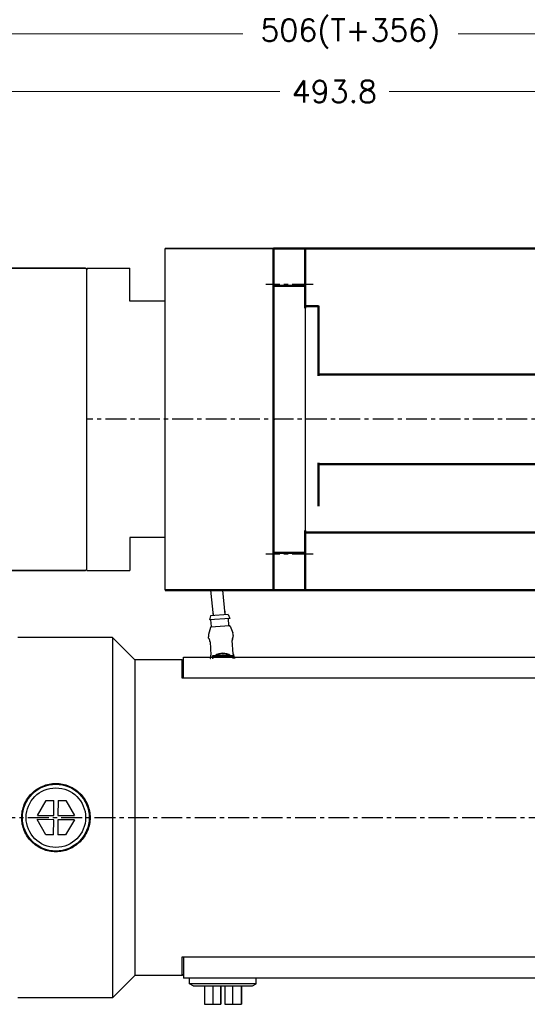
# Model space of a CAD drawing. Extents: x 0 to 1685, y -10 to 1188.
# Tile 3 of 24: x 430 to 623, y 386 to 760. Entities that reach past the tile are written whole.
import ezdxf

# ---------------------------------------------------------------- set-up
doc = ezdxf.new("R2010")
doc.units = 0
doc.header["$LTSCALE"] = 25.4
doc.linetypes.add('CENTER', pattern=[2, 1.25, -0.25, 0.25, -0.25])
doc.layers.get('0').update_dxf_attribs({"linetype": 'CONTINUOUS'})
doc.layers.get('Defpoints').update_dxf_attribs({"linetype": 'CONTINUOUS'})
for name, color, linetype, lineweight in [('2d ConnectionPoints', 7, 'CONTINUOUS', 50), ('AM_0', 7, 'CONTINUOUS', 50), ('AM_5_Dimension', 6, 'CONTINUOUS', 13), ('ATA-DIM', 252, 'CONTINUOUS', 25), ('Layer0000', 7, 'CONTINUOUS', 25), ('외형선(ISO)', 7, 'CONTINUOUS', 35)]:
    doc.layers.add(name, color=color, linetype=linetype, lineweight=lineweight)
doc.layers.add('ATA-CENTER', color=133, linetype='CENTER')
doc.styles.get("Standard").update_dxf_attribs({"font": 'simplex.shx'})
doc.dimstyles.new('ata_A1', dxfattribs={"dimtxt": 4.2, "dimasz": 4.2, "dimexe": 2, "dimexo": 2, "dimgap": 2, "dimtad": 0, "dimtih": 1, "dimtoh": 1, "dimdec": 6, "dimdsep": 46, "dimtxsty": 'Standard', "dimcen": 0, "dimclrd": 252, "dimclre": 252, "dimclrt": 4, "dimadec": 6, "dimazin": 2, "dimtfac": 1, "dimtdec": 6, "dimtofl": 0, "dimtmove": 0, "dimatfit": 3, "dimfxl": 0, "dimtolj": 1, "dimtzin": 0, "dimlwd": 0, "dimlwe": 0, "dimarcsym": 0})

# ---------------------------------------------------------------- blocks, each defined once
blk = doc.blocks.new('DEH')
at = {"color": 0, "ltscale": 5}
blk.add_line((12758.38, -3927.55), (12758.38, -3797.55), dxfattribs=at)
for p, q in [((12667.78, -3920.05), (12667.78, -3805.05)), ((12728.58, -3805.05), (12744.88, -3805.05)), ((12744.88, -3817.55), (12744.88, -3805.05)), ((12744.88, -3907.55), (12744.88, -3920.05)), ((12728.58, -3920.05), (12744.88, -3920.05))]:
    blk.add_line(p, q)
at = {"color": 7}
for p, q in [((12728.58, -3920.05), (12728.58, -3805.05)), ((12728.58, -3919.55), (12728.58, -3805.55))]:
    blk.add_line(p, q, dxfattribs=at)
at = {"ltscale": 5}
for p, q in [((12758.38, -3817.55), (12744.88, -3817.55)), ((12758.38, -3907.55), (12744.88, -3907.55))]:
    blk.add_line(p, q, dxfattribs=at)
at = {"layer": 'AM_0'}
blk.add_line((12758.38, -3927.55), (12799.88, -3927.55), dxfattribs=at)
at = {"layer": 'AM_5_Dimension', "color": 0}
for p, q in [((12672.58, -3919.55), (12672.58, -3805.55)), ((12728.58, -3805.05), (12728.58, -3920.05))]:
    blk.add_line(p, q, dxfattribs=at)
at = {"layer": 'Layer0000', "color": 7, "linetype": 'Continuous', "lineweight": 25}
for p, q in [((12799.58, -3811.74), (12799.58, -3797.55)), ((12799.58, -3913.35), (12799.58, -3811.74)), ((12799.58, -3913.35), (12799.58, -3927.55))]:
    blk.add_line(p, q, dxfattribs=at)
at = {"layer": '외형선(ISO)'}
for p, q in [((12799.88, -3797.55), (12758.38, -3797.55)), ((12672.08, -3805.05), (12667.78, -3805.05)), ((12672.58, -3805.55), (12672.08, -3805.05)), ((12673.08, -3805.05), (12672.58, -3805.55)), ((12673.08, -3805.05), (12728.08, -3805.05)), ((12728.58, -3805.55), (12728.08, -3805.05)), ((12728.58, -3805.55), (12729.08, -3805.05)), ((12667.78, -3920.05), (12672.08, -3920.05)), ((12672.58, -3919.55), (12672.08, -3920.05)), ((12672.58, -3919.55), (12673.08, -3920.05)), ((12673.08, -3920.05), (12728.08, -3920.05)), ((12728.58, -3919.55), (12728.08, -3920.05))]:
    blk.add_line(p, q, dxfattribs=at)
blk = doc.blocks.new('*D15291')
at = {"layer": 'ATA-DIM', "color": 252, "lineweight": 0}
for p, q in [((303.09, 683.11), (303.09, 736.75)), ((796.89, 648.81), (796.89, 736.75)), ((311.49, 732.75), (529.19, 732.75)), ((788.49, 732.75), (570.79, 732.75))]:
    blk.add_line(p, q, dxfattribs=at)
at = {"layer": 'ATA-DIM', "color": 252}
for points in [[(311.49, 734.15), (311.49, 731.35), (303.09, 732.75)], [(788.49, 731.35), (788.49, 734.15), (796.89, 732.75)]]:
    blk.add_solid(points, dxfattribs=at)
at = {"layer": 'Defpoints', "color": 0}
for p in [(303.09, 732.75), (303.09, 679.11), (796.89, 644.81)]:
    blk.add_point(p, dxfattribs=at)
at = {"layer": 'ATA-DIM', "color": 4, "insert": (549.99, 732.75), "char_height": 8.4, "attachment_point": 5}
blk.add_mtext('\\A1;493.8', dxfattribs=at)
blk = doc.blocks.new('*D15290')
at = {"layer": 'ATA-DIM', "color": 252, "lineweight": 0}
for p, q in [((303.09, 683.11), (303.09, 758.71)), ((809.09, 532.61), (809.09, 758.71)), ((311.49, 754.71), (515.17, 754.71)), ((800.69, 754.71), (597.01, 754.71))]:
    blk.add_line(p, q, dxfattribs=at)
at = {"layer": 'ATA-DIM', "color": 252}
for points in [[(311.49, 756.11), (311.49, 753.31), (303.09, 754.71)], [(800.69, 753.31), (800.69, 756.11), (809.09, 754.71)]]:
    blk.add_solid(points, dxfattribs=at)
at = {"layer": 'Defpoints', "color": 0}
for p in [(809.09, 754.71), (303.09, 679.11), (809.09, 528.61)]:
    blk.add_point(p, dxfattribs=at)
at = {"layer": 'ATA-DIM', "color": 4, "insert": (556.09, 754.71), "char_height": 8.4, "attachment_point": 5}
blk.add_mtext('\\A1;506(T+356)', dxfattribs=at)

msp = doc.modelspace()

# ---------------------------------------------------------------- linework, layer by layer
for p, q in [((526.8877527, 658.9116142), (526.8877527, 673.1056106)), ((526.8877527, 673.1056106), (526.8877527, 543.1056106)), ((526.8877527, 658.9116142), (526.8877527, 557.299607)), ((526.8877527, 543.1056106), (526.8877527, 557.299607)), ((504.0338435, 533.372211), (502.9944657, 543.1056106)), ((508.5084042, 533.8500255), (507.5200497, 543.1056106)), ((502.9287674, 533.384947), (502.5311789, 531.8546125)), ((510.2136101, 532.3744689), (502.5311789, 531.8546125)), ((509.6134802, 533.8372895), (502.9287674, 533.384947)), ((503.205574, 529.2943018), (503.0300381, 531.8883694)), ((504.0262575, 533.4592121), (503.9148487, 535.1056106)), ((508.5159901, 533.7630243), (508.4251397, 535.1056106)), ((509.6134802, 533.8372895), (510.2136101, 532.3744689)), ((509.8902869, 529.7466443), (509.714751, 532.340712)), ((502.8341064, 528.9307471), (502.1567355, 526.2722987)), ((510.1084552, 529.56095), (503.0144113, 529.0809087)), ((510.3073461, 529.4364479), (511.3366868, 526.8934896)), ((465.5876432, 525.1056106), (429.5876432, 525.1056106)), ((465.5876432, 525.1056106), (465.5876432, 388.1056106)), ((474.0876432, 516.6056106), (465.5876432, 525.1056106)), ((502.0931361, 524.9973988), (502.0706955, 525.3290263)), ((511.5714604, 525.63878), (511.5490197, 525.9704075)), ((502.6978309, 523.4671184), (503.0435281, 518.3584094)), ((511.524134, 518.9322769), (511.1784368, 524.0409858)), ((492.5876432, 509.6056106), (492.5876432, 517.6056106)), ((492.5876432, 517.6056106), (712.5876432, 517.6056106)), ((503.5876432, 518.1056106), (503.5876432, 517.7056106)), ((503.6876432, 517.7056106), (503.5876432, 517.7056106)), ((503.5876432, 517.7056106), (503.5876432, 517.1056106)), ((504.2876432, 518.2056106), (503.6876432, 518.2056106)), ((503.6876432, 517.7056106), (503.7876432, 517.7056106)), ((503.7776432, 517.3439047), (503.7876432, 517.3439047)), ((503.7776432, 517.290501), (503.7776432, 517.3439047)), ((503.7776432, 517.290501), (503.7876432, 517.290501)), ((503.7776432, 517.2253669), (503.7776432, 517.290501)), ((503.7776432, 517.2253669), (503.7876432, 517.2253669)), ((503.7776432, 517.2056106), (503.7776432, 517.2253669)), ((503.7776432, 517.2056106), (503.7776432, 517.1056106)), ((503.7876432, 517.2056106), (503.7776432, 517.2056106)), ((503.7876432, 517.1056106), (503.7876432, 517.7056106)), ((503.7976432, 517.1056106), (503.7976432, 517.6956106)), ((510.8876432, 518.2056106), (504.2876432, 518.2056106)), ((504.2976432, 518.1956106), (510.8776432, 518.1956106)), ((511.4876432, 518.2056106), (510.8876432, 518.2056106)), ((511.3776432, 517.6956106), (511.3776432, 517.1056106)), ((511.3876432, 517.7056106), (511.3876432, 517.1056106)), ((511.4876432, 517.7056106), (511.3876432, 517.7056106)), ((511.4876432, 517.7056106), (511.5876432, 517.7056106)), ((511.5876432, 517.7056106), (511.5876432, 518.1056106)), ((511.5876432, 517.1056106), (511.5876432, 517.7056106)), ((512.1488847, 517.1056106), (512.1286925, 517.4040103)), ((474.0876432, 516.6056106), (474.0876432, 396.6056106)), ((492.0876432, 516.6056106), (474.0876432, 516.6056106)), ((492.0876432, 509.6056106), (492.0876432, 516.6056106)), ((492.5876432, 516.1056106), (492.0876432, 516.6056106)), ((492.5876432, 509.6056106), (492.0876432, 509.6056106)), ((712.5876432, 509.6056106), (492.5876432, 509.6056106)), ((437.0490096, 457.4488008), (440.3748074, 463.1285075)), ((440.3748074, 463.1285075), (443.3275286, 463.1103955)), ((443.2925654, 457.4105027), (443.3275286, 463.1103955)), ((444.9274985, 463.1005812), (444.8925353, 457.4006884)), ((444.9274985, 463.1005812), (447.8802197, 463.0824692)), ((447.8802197, 463.0824692), (451.1360911, 457.3623904)), ((437.0490096, 457.4488008), (443.2925654, 457.4105027)), ((444.8925353, 457.4006884), (451.1360911, 457.3623904)), ((443.2827511, 455.8105328), (437.0391953, 455.8488309)), ((440.2950667, 450.1287521), (437.0391953, 455.8488309)), ((443.2477879, 450.11064), (443.2827511, 455.8105328)), ((444.882721, 455.8007185), (444.8477578, 450.1008258)), ((451.1262769, 455.7624205), (444.882721, 455.8007185)), ((451.1262769, 455.7624205), (447.800479, 450.0827137)), ((443.2477879, 450.11064), (440.2950667, 450.1287521)), ((447.800479, 450.0827137), (444.8477578, 450.1008258)), ((492.0876432, 396.6056106), (492.0876432, 403.6056106)), ((492.0876432, 403.6056106), (492.5876432, 403.6056106)), ((492.5876432, 403.6056106), (492.5876432, 395.6056106)), ((492.5876432, 403.6056106), (712.5876432, 403.6056106)), ((492.5876432, 397.1056106), (492.0876432, 396.6056106)), ((474.0876432, 396.6056106), (465.5876432, 388.1056106)), ((492.0876432, 396.6056106), (474.0876432, 396.6056106)), ((712.5876432, 395.6056106), (492.5876432, 395.6056106)), ((494.8876432, 393.3993581), (494.8876432, 395.6056106)), ((520.2876432, 393.3993581), (494.8876432, 393.3993581)), ((496.2624542, 392.6056106), (494.8876432, 393.3993581)), ((518.9128322, 392.6056106), (520.2876432, 393.3993581)), ((520.2876432, 393.3993581), (520.2876432, 395.6056106)), ((496.2624542, 392.6056106), (518.9128322, 392.6056106)), ((500.5394994, 392.6056106), (500.5394994, 385.6056106)), ((503.7976643, 392.6056106), (503.7976643, 385.6056106)), ((506.7503925, 385.6056106), (506.7503925, 392.6056106)), ((506.78307, 385.6056106), (506.78307, 392.6056106)), ((506.7922427, 392.6056106), (506.7922427, 385.6056106)), ((506.8249202, 392.6056106), (506.8249202, 385.6056106)), ((508.3503662, 392.6056106), (508.3503662, 385.6056106)), ((511.3030944, 392.6056106), (511.3030944, 385.6056106)), ((514.6266144, 385.6056106), (514.6266144, 392.6056106)), ((514.6357871, 392.6056106), (514.6357871, 385.6056106)), ((465.5876432, 388.1056106), (429.5876432, 388.1056106)), ((500.5394994, 385.6056106), (503.7976643, 385.6056106)), ((503.7976643, 385.6056106), (506.7503925, 385.6056106)), ((506.78307, 385.6056106), (506.7503925, 385.6056106)), ((506.7922427, 385.6056106), (506.78307, 385.6056106)), ((506.8249202, 385.6056106), (506.7922427, 385.6056106)), ((508.3503662, 385.6056106), (511.3030944, 385.6056106)), ((511.3030944, 385.6056106), (514.6266144, 385.6056106)), ((514.6357871, 385.6056106), (514.6266144, 385.6056106))]:
    msp.add_line(p, q)
at = {"color": 7, "linetype": 'Continuous'}
for p, q in [((538.8877527, 673.1056106), (538.8877527, 543.1056106)), ((526.8877527, 658.9115805), (538.8877527, 658.9115805)), ((526.8876527, 557.2995734), (538.8877527, 557.2995734))]:
    msp.add_line(p, q, dxfattribs=at)
for radius in [12.7, 11.325189]:
    msp.add_circle((444.0876432, 456.6056106), radius)
for centre, radius, start, end in [((503.027914, 528.8813651), 0.2, 93.871201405, 165.705244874), ((503.0060304, 529.280799), 0.2, 273.871201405, 3.871201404), ((510.0898306, 529.7601471), 0.2, 183.871201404, 273.871201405), ((510.1219579, 529.3614063), 0.2, 22.037157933, 93.871201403), ((505.0638505, 525.5315677), 3, 165.705244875, 183.871201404), ((508.5558647, 525.7678661), 3, 3.871201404, 22.037157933), ((507.5876432, 514.1556106), 5, 143.130102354, 143.842991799), ((503.6876432, 518.1056106), 0.1, 90, 180), ((504.2876432, 517.7056106), 0.5, 90, 180), ((504.2976432, 517.6956106), 0.5, 90, 180), ((507.5876432, 514.1556106), 5, 54.095931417, 125.904068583), ((507.5876432, 514.1556106), 4.7, 59.508238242, 120.491761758), ((507.5876432, 514.1556106), 4.1, 81.042783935, 98.957216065), ((510.8776432, 517.6956106), 0.5, 0, 90), ((510.8876432, 517.7056106), 0.5, 0, 90), ((511.4876432, 518.1056106), 0.1, 0, 90), ((507.5876432, 514.1556106), 5, 36.157008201, 36.869897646)]:
    msp.add_arc(centre, radius, start, end)
for points in [[(502.0922869, 524.9973421), (502.0922695, 524.9972965), (502.0922633, 524.9972374), (502.0922682, 524.997165)], [(502.3570551, 524.5648088), (502.4015719, 524.4897813), (502.4499761, 524.4002666), (502.4961, 524.2942888)], [(502.5351027, 524.1973598), (502.5132191, 524.2537451), (502.4908055, 524.3065502), (502.4685183, 524.3552417)], [(502.5351027, 524.1973598), (502.5131186, 524.2540041), (502.4908425, 524.3064598), (502.4686456, 524.3549707)], [(511.2258673, 524.7186022), (511.1918599, 524.5517419), (511.1705757, 524.3587839), (511.1734841, 524.1622982)], [(511.3959724, 525.2464022), (511.4511189, 525.3677114), (511.5001473, 525.4444841), (511.5246778, 525.4855138)], [(511.5723094, 525.6388383), (511.5723329, 525.6387954), (511.572347, 525.6387378), (511.5723518, 525.6386653)], [(502.6863953, 523.587992), (502.6912399, 523.5479256), (502.6950933, 523.5075743), (502.6978309, 523.4671184)], [(502.7999238, 517.1056106), (502.8120266, 517.1312697), (502.8249336, 517.1592207), (502.8381431, 517.1890756)], [(502.8270658, 517.1505552), (502.8199032, 517.1348214), (502.812841, 517.1198381), (502.8059205, 517.1055868)], [(511.5353953, 518.812375), (511.5306421, 518.8521105), (511.5268503, 518.8921347), (511.524134, 518.9322769)], [(511.8781741, 517.8132247), (511.8191754, 517.9103859), (511.7516377, 518.0336355), (511.691565, 518.1869167)], [(512.1283088, 517.4039843), (512.1283292, 517.4040315), (512.128331, 517.4041028), (512.1283142, 517.404198)]]:
    msp.add_open_spline(points, degree=3)
for points, knots in [([(502.1601402, 524.8518323), (502.1504665, 524.8639432), (502.1422083, 524.8746219), (502.1307979, 524.8907085), (502.1272326, 524.895708), (502.1186006, 524.910173), (502.1146151, 524.916917), (502.1061893, 524.9358803), (502.1024431, 524.9455489), (502.0958808, 524.9687873), (502.0932496, 524.9828815), (502.0922682, 524.997165)], [0, 0, 0, 0, 0.022971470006, 0.022971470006, 0.034367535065, 0.034367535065, 0.040556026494, 0.040556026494, 0.044492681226, 0.044492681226, 0.048992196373, 0.048992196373, 0.048992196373, 0.048992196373]), ([(502.1601402, 524.8518323), (502.158875, 524.8534162), (502.1273984, 524.893024), (502.1320301, 524.8943063), (502.1635787, 524.8542505)], [0.42248596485, 0.42248596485, 0.42248596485, 0.42248596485, 0.42857142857, 0.58042167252, 0.58042167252, 0.58042167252, 0.58042167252]), ([(502.3570551, 524.5648088), (502.2908447, 524.6763981), (502.2335346, 524.7593946), (502.1829945, 524.8290796), (502.1717595, 524.8438636), (502.1635787, 524.8542505)], [0, 0, 0, 0, 0.070625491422, 0.070625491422, 0.096970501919, 0.096970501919, 0.096970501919, 0.096970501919]), ([(511.1837057, 524.4458894), (511.1729311, 524.3315593), (511.1697893, 524.2086285), (511.1765074, 524.071626), (511.1774006, 524.0562993), (511.1784368, 524.0409858)], [0, 0, 0, 0, 0.036577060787, 0.036577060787, 0.041181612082, 0.041181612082, 0.041181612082, 0.041181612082]), ([(511.2258795, 524.7186588), (511.2120385, 524.650754), (511.2002422, 524.5781399), (511.1786724, 524.395024), (511.1717574, 524.2789473), (511.1734841, 524.1622982)], [0.021823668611, 0.021823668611, 0.021823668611, 0.021823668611, 0.046355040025, 0.046355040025, 0.081549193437, 0.081549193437, 0.081549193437, 0.081549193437]), ([(511.1837057, 524.4458894), (511.1888353, 524.5003203), (511.2035179, 524.6140318), (511.2266862, 524.724922), (511.2402701, 524.7821772), (511.2413037, 524.7864928)], [0.075641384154, 0.075641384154, 0.075641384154, 0.075641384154, 0.107142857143, 0.142857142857, 0.145784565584, 0.145784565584, 0.145784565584, 0.145784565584]), ([(511.3959724, 525.2464022), (511.374408, 525.1989656), (511.3514241, 525.1436457), (511.2984745, 524.9970181), (511.2680586, 524.8981988), (511.2413037, 524.7864928)], [0, 0, 0, 0, 0.032685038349, 0.032685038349, 0.075239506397, 0.075239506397, 0.075239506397, 0.075239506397]), ([(511.4680044, 525.3892743), (511.455552, 525.364705), (511.4416477, 525.3363827), (511.4085351, 525.2662341), (511.3886279, 525.2227837), (511.3682257, 525.1745786)], [0.044628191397, 0.044628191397, 0.044628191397, 0.044628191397, 0.068505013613, 0.068505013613, 0.09699652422, 0.09699652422, 0.09699652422, 0.09699652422]), ([(511.4675384, 525.3884376), (511.4501058, 525.3540076), (511.4187081, 525.2892438), (511.3818317, 525.206726), (511.3682257, 525.1745786)], [0.655813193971, 0.655813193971, 0.655813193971, 0.655813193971, 0.714285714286, 0.747278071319, 0.747278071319, 0.747278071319, 0.747278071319]), ([(511.5723518, 525.6386653), (511.5729468, 525.6297348), (511.5729133, 525.6208422), (511.5718387, 525.6045764), (511.5708831, 525.5970729), (511.5678, 525.5796428), (511.5653121, 525.5705031), (511.5613631, 525.5580122), (511.5597453, 525.5536388), (511.5562344, 525.5446486), (511.5545269, 525.5407967), (511.5495204, 525.529854), (511.5468176, 525.5246704), (511.538328, 525.5087276), (511.5319623, 525.497698), (511.5246778, 525.4855138)], [0, 0, 0, 0, 0.002812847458, 0.002812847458, 0.005364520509, 0.005364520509, 0.009288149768, 0.009288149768, 0.012472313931, 0.012472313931, 0.017212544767, 0.017212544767, 0.027993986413, 0.027993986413, 0.04903223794, 0.04903223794, 0.04903223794, 0.04903223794]), ([(502.6863953, 523.587992), (502.6726698, 523.701507), (502.6507983, 523.8133435), (502.596577, 524.0257451), (502.5631035, 524.1279193), (502.5174977, 524.2439457), (502.5068385, 524.2696151), (502.4961, 524.2942888)], [0, 0, 0, 0, 0.034494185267, 0.034494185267, 0.070853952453, 0.070853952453, 0.081689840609, 0.081689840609, 0.081689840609, 0.081689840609]), ([(502.8249993, 517.1510017), (502.8466246, 517.1984504), (502.8696916, 517.2538116), (502.9229666, 517.4009085), (502.9536453, 517.5003095), (502.980601, 517.6128035)], [0, 0, 0, 0, 0.032805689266, 0.032805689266, 0.075664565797, 0.075664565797, 0.075664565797, 0.075664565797]), ([(503.0382361, 517.9570177), (503.0331101, 517.9015452), (503.0262494, 517.8472418), (503.0178291, 517.7946192), (503.0084654, 517.7361004), (502.9972649, 517.6796096), (502.9849679, 517.6264269), (502.9838917, 517.6217726), (502.9828098, 517.6171432), (502.9817225, 517.6125385)], [0.075027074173, 0.075027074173, 0.075027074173, 0.075027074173, 0.107142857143, 0.107142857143, 0.107142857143, 0.142857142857, 0.142857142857, 0.142857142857, 0.145982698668, 0.145982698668, 0.145982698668, 0.145982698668]), ([(503.0011664, 517.7051003), (503.0137233, 517.7703676), (503.024358, 517.8397031), (503.04388, 518.0147505), (503.0500861, 518.1253825), (503.0484768, 518.2365905)], [0.020990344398, 0.020990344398, 0.020990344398, 0.020990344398, 0.044178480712, 0.044178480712, 0.077732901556, 0.077732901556, 0.077732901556, 0.077732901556]), ([(503.0385699, 517.9569624), (503.0491984, 518.0714105), (503.0521714, 518.1943954), (503.0453164, 518.330176), (503.044483, 518.3442982), (503.0435281, 518.3584094)], [0, 0, 0, 0, 0.036569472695, 0.036569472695, 0.040812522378, 0.040812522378, 0.040812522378, 0.040812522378]), ([(511.524134, 518.9322769), (511.5416348, 518.6736506), (511.6265841, 518.3361404), (511.7332028, 518.0867496), (511.75987, 518.0302194)], [0, 0, 0, 0, 0.14285714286, 0.18990323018, 0.18990323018, 0.18990323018, 0.18990323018]), ([(511.524134, 518.9322769), (511.5313282, 518.8259606), (511.5465987, 518.7192216), (511.5885548, 518.511502), (511.6162965, 518.4088835), (511.6817114, 518.2087413), (511.7209936, 518.1126284), (511.7598936, 518.0301703)], [0, 0, 0, 0, 0.03196783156, 0.03196783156, 0.06597153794, 0.06597153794, 0.10501495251, 0.10501495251, 0.10501495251, 0.10501495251]), ([(511.5353953, 518.812375), (511.5489901, 518.6987279), (511.5706621, 518.5867229), (511.6241741, 518.3759049), (511.6569408, 518.2752636), (511.691565, 518.1869167)], [0, 0, 0, 0, 0.034526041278, 0.034526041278, 0.070302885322, 0.070302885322, 0.070302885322, 0.070302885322]), ([(511.8781741, 517.8132247), (511.9455863, 517.7022078), (512.0014163, 517.6219167), (512.0456951, 517.5615299), (512.0543695, 517.5501817), (512.0606373, 517.542253)], [0, 0, 0, 0, 0.072611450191, 0.072611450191, 0.095568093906, 0.095568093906, 0.095568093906, 0.095568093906]), ([(512.045529, 517.5694726), (512.053364, 517.5594602), (512.0921072, 517.5101613), (512.0886362, 517.5068343), (512.0606373, 517.542253)], [0.39799953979, 0.39799953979, 0.39799953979, 0.39799953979, 0.42857142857, 0.57544528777, 0.57544528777, 0.57544528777, 0.57544528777]), ([(512.045529, 517.5694726), (512.0593001, 517.5518744), (512.0713286, 517.5365881), (512.0863717, 517.5156741), (512.0906821, 517.5095962), (512.0995175, 517.4952465), (512.1030638, 517.489536), (512.1098221, 517.4754458), (512.1115128, 517.4717267), (512.1157406, 517.4614243), (512.1183953, 517.4541421), (512.1242974, 517.4336271), (512.1271075, 517.4190771), (512.1281209, 517.4042506)], [0, 0, 0, 0, 0.029962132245, 0.029962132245, 0.044782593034, 0.044782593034, 0.052433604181, 0.052433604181, 0.054683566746, 0.054683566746, 0.05779365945, 0.05779365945, 0.062521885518, 0.062521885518, 0.062521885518, 0.062521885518]), ([(431.0876432, 456.6056106), (431.0876432, 458.2421582), (431.4155187, 459.9851043), (432.7434608, 463.1868902), (433.7433104, 464.6460541), (436.0472519, 466.9499956), (437.5063936, 467.9498043), (440.7081025, 469.2777167), (442.4510215, 469.6056106), (444.0876432, 469.6056106), (445.7242649, 469.6056106), (447.4671839, 469.2777167), (450.6688929, 467.9498043), (452.1280345, 466.9499956), (454.4319761, 464.6460541), (455.4318256, 463.1868902), (456.7597677, 459.9851043), (457.0876432, 458.2421582), (457.0876432, 456.6056106)], [5.891704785, 5.891704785, 5.891704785, 5.891704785, 6.3826690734, 6.3826690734, 6.8736333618, 6.8736333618, 7.3646198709, 7.3646198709, 7.85560638, 7.85560638, 7.85560638, 8.3465928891, 8.3465928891, 8.8375793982, 8.8375793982, 9.3285436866, 9.3285436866, 9.819507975, 9.819507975, 9.819507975, 9.819507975]), ([(457.0876432, 456.6056106), (457.0876432, 454.969063), (456.7597677, 453.2261169), (455.4318256, 450.024331), (454.4319761, 448.5651672), (452.1280345, 446.2612256), (450.6688929, 445.261417), (447.4671839, 443.9335045), (445.7242649, 443.6056106), (442.4510215, 443.6056106), (440.7081025, 443.9335045), (437.5063936, 445.261417), (436.0472519, 446.2612256), (433.7433104, 448.5651672), (432.7434608, 450.024331), (431.4155187, 453.2261169), (431.0876432, 454.969063), (431.0876432, 456.6056106)], [1.963901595, 1.963901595, 1.963901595, 1.963901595, 2.4548658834, 2.4548658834, 2.9458301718, 2.9458301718, 3.4368166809, 3.4368166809, 3.92780319, 3.92780319, 4.4187896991, 4.4187896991, 4.9097762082, 4.9097762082, 5.4007404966, 5.4007404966, 5.891704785, 5.891704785, 5.891704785, 5.891704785])]:
    msp.add_open_spline(points, degree=3, knots=knots)
at = {"layer": '2d ConnectionPoints'}
msp.add_point((526.8877527, 608.1056106), dxfattribs=at)
at = {"layer": 'AM_0'}
for p, q in [((526.8877527, 673.1056106), (526.8877527, 543.1056106)), ((526.8877527, 673.1056106), (752.8877527, 673.1056106)), ((538.8877527, 673.1056106), (538.8877527, 650.4056106)), ((538.8877527, 658.9116142), (526.8877527, 658.9116142)), ((538.8877527, 651.1056106), (543.8877527, 651.1056106)), ((543.8877527, 651.2760652), (543.8877527, 624.6056106)), ((752.8877527, 625.1056106), (543.8877527, 625.1056106)), ((543.8877527, 591.6056106), (543.8877527, 575.0169355)), ((752.8877527, 591.1056106), (543.8877527, 591.1056106)), ((538.8877527, 565.8056106), (538.8877527, 543.1056106)), ((762.8877527, 565.1056106), (538.8877527, 565.1056106)), ((538.8877527, 557.299607), (526.8877527, 557.299607)), ((526.8877527, 543.1056106), (752.8877527, 543.1056106))]:
    msp.add_line(p, q, dxfattribs=at)
at = {"layer": 'ATA-CENTER', "ltscale": 0.25}
for p, q in [((541.8877527, 659.3708186), (523.8876527, 659.3708186)), ((750.2876254, 608.1056106), (455.9604139, 608.1056106)), ((541.8877527, 556.8403353), (523.8876527, 556.8403353)), ((281.0203856, 456.6056106), (1005.6243465, 456.6056106))]:
    msp.add_line(p, q, dxfattribs=at)

# ---------------------------------------------------------------- block references
msp.add_blockref('DEH', (-12272.6876072, 4470.6543781))

# ---------------------------------------------------------------- dimensions: what is measured, and where the dimension line sits
at = {"layer": 'ATA-DIM'}
dim = msp.add_linear_dim(base=(809.0876432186, 754.7077026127), p1=(303.0876432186, 679.1056106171), p2=(809.0876432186, 528.6056106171), text='<>(T+356)', dimstyle='ata_A1', override={"dimscale": 2, "dimtxt": 4.2, "dimtxsty": 'Standard', "dimtfac": 0.571429, "dimtdec": 2, "dimtfill": 0}, dxfattribs=at)
dim.commit()
dim.dimension.update_dxf_attribs({"geometry": '*D15290', "text_midpoint": (556.0876432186, 754.7077026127)})
dim = msp.add_linear_dim(base=(303.0877532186, 732.7500859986), p1=(796.8877527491, 644.8120133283), p2=(303.0877532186, 679.1056106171), dimstyle='ata_A1', override={"dimscale": 2, "dimtfac": 0.571429, "dimtdec": 2, "dimtfill": 0}, dxfattribs=at)
dim.commit()
dim.dimension.update_dxf_attribs({"geometry": '*D15291', "text_midpoint": (549.9877529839, 732.7500859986)})

doc.saveas('drawing.dxf')
